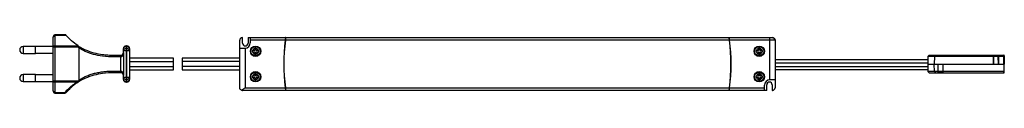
# Paper-space layout '_Vorderseite' of a CAD drawing. Header units: millimetres. Extents: x -278 to 283, y -17 to 17.
import ezdxf

# ---------------------------------------------------------------- set-up
doc = ezdxf.new("R2010")
doc.units = ezdxf.units.MM

psp = doc.layouts.new('_Vorderseite')

# ---------------------------------------------------------------- linework, layer by layer
at = {"color": 7, "linetype": 'Continuous', "lineweight": 25}
for p, q in [((-258.5, -15.53), (-258.5, 15.53)), ((-251.28, 16.53), (-257.5, 16.53)), ((-257.5, 16.53), (-257.5, -16.53)), ((-251.01, 16.21), (-257.5, 16.21)), ((-152.3, -13.5), (-152.3, 13.5)), ((-150.65, 15), (-150.8, 15)), ((-150.65, 11.8), (-150.65, 15)), ((-147.55, 15), (-147.55, 11.8)), ((-147.55, 15), (150.8, 15)), ((-146.3, 15), (-146.3, 12)), ((-126.37, 13.6), (-146.3, 13.6)), ((126.27, 13.6), (-126.27, 13.6)), ((152.11, 13.6), (126.37, 13.6)), ((149.3, -9), (149.3, 15)), ((152.3, 13.5), (152.3, -13.5)), ((-268.5, 10), (-275.5, 10)), ((-275.5, 10), (-275.5, 6)), ((-275.5, 6), (-268.5, 6)), ((-268.5, 6), (-268.5, 10)), ((-258.5, 9.9), (-268.5, 9.9)), ((-268.5, 6.1), (-258.5, 6.1)), ((-243.9, 9.61), (-258.5, 9.61)), ((-257.5, 10.29), (-244.28, 10.29)), ((-244.28, 10.29), (-244.5, 10.48)), ((-243.75, -9.11), (-243.75, 9.11)), ((-218.5, 6.5), (-218.5, 8.75)), ((-218.5, 7.63), (-215, 7.63)), ((-218.5, 6.5), (-218.44, 6.5)), ((-218.44, 6.5), (-218.44, -6.5)), ((-217, 10.25), (-217, -10.25)), ((-217, 10.25), (-216.5, 10.25)), ((-216.5, 9.81), (-217, 9.81)), ((-217, 8.69), (-216.5, 8.69)), ((-216.5, -10.25), (-216.5, 10.25)), ((-215, 8.75), (-215, -8.75)), ((-152.3, 9), (-149.3, 9)), ((-149.3, 9), (-149.3, -13.6)), ((-143.72, 7.67), (-144.9, 7.67)), ((-144.9, 6.83), (-143.72, 6.83)), ((-143.72, 8.85), (-143.72, 7.67)), ((-143.72, 6.83), (-143.72, 5.65)), ((-142.88, 7.67), (-142.88, 8.85)), ((-141.7, 7.67), (-142.88, 7.67)), ((-142.88, 5.65), (-142.88, 6.83)), ((-142.88, 6.83), (-141.7, 6.83)), ((142.88, 7.67), (141.7, 7.67)), ((141.7, 6.83), (142.88, 6.83)), ((142.88, 8.85), (142.88, 7.67)), ((142.88, 6.83), (142.88, 5.65)), ((143.72, 7.67), (143.72, 8.85)), ((144.9, 7.67), (143.72, 7.67)), ((143.72, 6.83), (144.9, 6.83)), ((143.72, 5.65), (143.72, 6.83)), ((-223.5, 5), (-220, 5)), ((-220, -4), (-220, 4)), ((-219.95, 4), (-220, 4)), ((-190, 3.25), (-215, 3.25)), ((-215, 1.45), (-190, 1.45)), ((-190, -3.25), (-190, 3.25)), ((-152.3, 3.25), (-185, 3.25)), ((-185, 3.25), (-185, -3.25)), ((-152.3, 1.45), (-185, 1.45)), ((-127.19, 1.45), (-127.29, 1.45)), ((-127.15, 3.25), (-127.25, 3.25)), ((127.29, 1.48), (127.19, 1.48)), ((239.2, 2.33), (152.3, 2.33)), ((152.3, 0.58), (239.19, 0.58)), ((239.22, 4.22), (239.18, 0)), ((239.18, 0), (282.71, 0)), ((239.18, 0), (239.22, -4.22)), ((239.22, 4.22), (240.03, 5.02)), ((242.9, 4.22), (239.22, 4.22)), ((239.22, 4.22), (239.22, 4.22)), ((240.03, 5.02), (282.37, 5.02)), ((242.9, 4.22), (242.87, 0)), ((242.93, -4.22), (242.87, 0)), ((242.9, 4.22), (243.49, 5.02)), ((276.48, 4.22), (242.9, 4.22)), ((242.9, 4.22), (242.9, 4.22)), ((245.01, -5.02), (245.01, 0)), ((245.14, -4.22), (245.11, 0)), ((247.83, -4.22), (247.86, 0)), ((247.96, -5.02), (247.96, 0)), ((276.48, 5.02), (276.48, 0)), ((276.48, 2.26), (276.6, 2.26)), ((276.59, 1.46), (276.48, 1.46)), ((276.58, 0), (276.62, 4.22)), ((279.3, 4.22), (276.62, 4.22)), ((279.34, 0), (279.3, 4.22)), ((279.32, 2.26), (279.44, 2.26)), ((279.44, 1.46), (279.33, 1.46)), ((279.44, 5.02), (279.44, 0)), ((282.38, 4.22), (279.44, 4.22)), ((282.37, 5.02), (282.38, 4.22)), ((282.41, 0), (282.38, 4.22)), ((282.41, 0), (282.38, -4.22)), ((282.67, 4.73), (282.71, 0)), ((282.67, -4.73), (282.71, 0)), ((-220, -5), (-223.5, -5)), ((-220, -4), (-219.95, -4)), ((-215, -1.45), (-190, -1.45)), ((-215, -3.25), (-190, -3.25)), ((-152.3, -1.45), (-185, -1.45)), ((-185, -3.25), (-152.3, -3.25)), ((-127.19, -1.45), (-127.29, -1.45)), ((-127.25, -3.25), (-127.15, -3.25)), ((127.17, -2.27), (127.27, -2.27)), ((127.2, -0.32), (127.3, -0.32)), ((127.3, -0.47), (127.2, -0.47)), ((152.3, -1.37), (239.19, -1.37)), ((152.3, -3.12), (239.21, -3.12)), ((239.22, -4.22), (239.22, -4.22)), ((239.22, -4.22), (240.03, -5.02)), ((242.93, -4.22), (239.22, -4.22)), ((240.03, -5.02), (282.37, -5.02)), ((245.01, -4.22), (242.93, -4.22)), ((242.93, -4.22), (243.53, -5.02)), ((245.01, -1.46), (245.12, -1.46)), ((245.13, -2.26), (245.01, -2.26)), ((247.83, -4.22), (245.14, -4.22)), ((245.14, -4.22), (247.83, -4.22)), ((247.96, -2.26), (247.84, -2.26)), ((247.85, -1.46), (247.96, -1.46)), ((282.38, -4.22), (247.96, -4.22)), ((282.37, -5.02), (282.38, -4.22)), ((-268.5, -6), (-275.5, -6)), ((-275.5, -6), (-275.5, -10)), ((-275.5, -10), (-268.5, -10)), ((-268.5, -10), (-268.5, -6)), ((-258.5, -6.1), (-268.5, -6.1)), ((-268.5, -9.9), (-258.5, -9.9)), ((-258.5, -9.61), (-243.9, -9.61)), ((-244.99, -10.29), (-257.5, -10.29)), ((-243.93, -9.66), (-243.9, -9.61)), ((-218.5, -8.75), (-218.5, -6.5)), ((-218.44, -6.5), (-218.5, -6.5)), ((-215, -7.63), (-218.5, -7.63)), ((-216.5, -8.69), (-217, -8.69)), ((-217, -9.81), (-216.5, -9.81)), ((-216.5, -10.25), (-217, -10.25)), ((-143.72, -6.83), (-144.9, -6.83)), ((-144.9, -7.67), (-143.72, -7.67)), ((-143.72, -5.65), (-143.72, -6.83)), ((-143.72, -7.67), (-143.72, -8.85)), ((-142.88, -6.83), (-142.88, -5.65)), ((-141.7, -6.83), (-142.88, -6.83)), ((-142.88, -7.67), (-141.7, -7.67)), ((-142.88, -8.85), (-142.88, -7.67)), ((142.88, -6.83), (141.7, -6.83)), ((141.7, -7.67), (142.88, -7.67)), ((142.88, -5.65), (142.88, -6.83)), ((142.88, -7.67), (142.88, -8.85)), ((143.72, -6.83), (143.72, -5.65)), ((144.9, -6.83), (143.72, -6.83)), ((143.72, -8.85), (143.72, -7.67)), ((143.72, -7.67), (144.9, -7.67)), ((152.3, -9), (149.3, -9)), ((-257.5, -16.21), (-251.74, -16.21)), ((-257.5, -16.53), (-251.74, -16.53)), ((-251.74, -16.21), (-251.74, -16.53)), ((147.55, -15), (-150.8, -15)), ((-149.3, -13.6), (-126.37, -13.6)), ((-126.27, -13.6), (126.27, -13.6)), ((126.37, -13.6), (146.3, -13.6)), ((146.3, -15), (146.3, -12)), ((147.55, -15), (147.55, -11.8)), ((150.65, -11.8), (150.65, -15)), ((150.65, -15), (150.8, -15))]:
    psp.add_line(p, q, dxfattribs=at)
at = {"color": 7, "linetype": 'Continuous', "lineweight": 25, "flags": 128}
for points in [[(282.38, 4.22), (282.43, 4.22), (282.49, 4.21), (282.54, 4.2), (282.59, 4.18), (282.62, 4.17), (282.65, 4.14), (282.67, 4.12), (282.68, 4.1)], [(282.38, -4.22), (282.43, -4.22), (282.49, -4.21), (282.54, -4.2), (282.59, -4.18), (282.62, -4.17), (282.65, -4.14), (282.67, -4.12), (282.68, -4.1)]]:
    psp.add_lwpolyline(points, dxfattribs=at)
at = {"color": 7, "linetype": 'Continuous', "lineweight": 25}
for centre, radius in [((-143.3, 7.25), 2.95), ((-143.3, 7.25), 2.65), ((143.3, 7.25), 2.95), ((143.3, 7.25), 2.65), ((-143.3, -7.25), 2.95), ((-143.3, -7.25), 2.65), ((143.3, -7.25), 2.95), ((143.3, -7.25), 2.65)]:
    psp.add_circle(centre, radius, dxfattribs=at)
for centre, radius, start, end in [((-257.5, 15.53), 1, 90, 180), ((-257.63, 15.33), 0.888, 81.3043, 167.1625), ((-150.8, 13.5), 1.5, 90, 180), ((-149.1, 11.8), 1.55, 180, 0), ((-149.3, 12), 3, 270, 0), ((-27.3, 0), 100, 172.1836, 187.8164), ((-27.3, 0), 99.9, 172.1757, 187.8243), ((27.3, 0), 99.9, 352.1757, 7.8243), ((27.3, 0), 100, 352.1836, 7.8164), ((150.75, 13.64), 1.36, 358.212, 88.0928), ((-275.5, 8), 2, 90, 270), ((-257.63, 9.41), 0.888, 81.3043, 167.1625), ((-220, 6.5), 1.5, 351.8228, 360), ((-218.33, 6.27), 0.189, 175.304, 222.0862), ((-217, 8.75), 1.5, 90, 180), ((-217.19, 8.48), 1.34, 81.9505, 168.5782), ((-217.19, 7.36), 1.34, 81.9505, 168.5782), ((-216.5, 8.75), 1.5, 0, 90), ((-216.31, 8.48), 1.34, 11.4218, 98.0495), ((-216.31, 7.36), 1.34, 11.4218, 98.0495), ((-143.3, 7.25), 1.65, 104.8024, 165.1976), ((-143.3, 7.25), 1.65, 194.8024, 255.1976), ((-143.3, 7.25), 1.65, 14.8024, 75.1976), ((-143.3, 7.25), 1.65, 284.8024, 345.1976), ((143.3, 7.25), 1.65, 104.8024, 165.1976), ((143.3, 7.25), 1.65, 194.8024, 255.1976), ((143.3, 7.25), 1.65, 14.8024, 75.1976), ((143.3, 7.25), 1.65, 284.8024, 345.1976), ((-230.83, 4.25), 7.37, 358.0586, 5.8423), ((-223.14, 4.25), 3.14, 355.4683, 13.8357), ((-225.18, 4.25), 5.24, 357.2698, 8.2413), ((282.37, 4.72), 0.3, 0.5, 90.0725), ((-230.83, -4.25), 7.37, 354.1577, 1.9414), ((-223.14, -4.25), 3.14, 346.1643, 4.5317), ((-225.18, -4.25), 5.24, 351.7587, 2.7302), ((282.37, -4.72), 0.3, 269.9275, 359.5), ((-275.5, -8), 2, 90, 270), ((-257.63, -9.41), 0.888, 192.8375, 278.6957), ((-244.14, -9.81), 0.374, 230.868, 292.6757), ((-244.34, -9.85), 0.455, 318.9497, 25.5853), ((-218.33, -6.27), 0.189, 137.9138, 184.696), ((-220, -6.5), 1.5, 0, 8.1772), ((-217.19, -7.36), 1.34, 191.4218, 278.0495), ((-217.19, -8.48), 1.34, 191.4218, 278.0495), ((-217, -8.75), 1.5, 180, 270), ((-216.31, -7.36), 1.34, 261.9505, 348.5782), ((-216.31, -8.48), 1.34, 261.9505, 348.5782), ((-216.5, -8.75), 1.5, 270, 0), ((-143.3, -7.25), 1.65, 104.8024, 165.1976), ((-143.3, -7.25), 1.65, 194.8024, 255.1976), ((-143.3, -7.25), 1.65, 14.8024, 75.1976), ((-143.3, -7.25), 1.65, 284.8024, 345.1976), ((143.3, -7.25), 1.65, 104.8024, 165.1976), ((143.3, -7.25), 1.65, 194.8024, 255.1976), ((143.3, -7.25), 1.65, 14.8024, 75.1976), ((143.3, -7.25), 1.65, 284.8024, 345.1976), ((149.3, -12), 3, 90, 180), ((149.1, -11.8), 1.55, 0, 180), ((-257.5, -15.53), 1, 180, 270), ((-257.63, -15.33), 0.888, 192.8375, 278.6957), ((-251.74, -15.53), 1, 270, 318.882), ((-251.38, -15.68), 0.645, 235.9996, 307.4733), ((150.8, -13.5), 1.5, 270, 0)]:
    psp.add_arc(centre, radius, start, end, dxfattribs=at)
for points, knots in [([(-251.28, 16.52), (-251.28, 16.53), (-251.29, 16.54), (-251.25, 16.49), (-251.16, 16.38), (-251.06, 16.27), (-251.01, 16.21)], [0, 0, 0, 0, 0.056849, 0.353593, 0.655633, 1, 1, 1, 1]), ([(-244.5, 10.48), (-245.71, 11.34), (-248.14, 13.09), (-250.05, 15.16), (-251.01, 16.21)], [0, 0, 0, 0, 0.49505, 1, 1, 1, 1]), ([(-126.17, 15), (-126.17, 15), (-126.17, 14.99), (-126.18, 14.95), (-126.18, 14.93), (-126.19, 14.86), (-126.2, 14.81), (-126.21, 14.71), (-126.22, 14.65), (-126.25, 14.46), (-126.27, 14.3), (-126.32, 13.97), (-126.35, 13.78), (-126.37, 13.6)], [0, 0, 0, 0, 0.125, 0.125, 0.25, 0.25, 0.375, 0.375, 0.5, 0.5, 0.75, 0.75, 1, 1, 1, 1]), ([(-126.27, 13.6), (-126.24, 13.78), (-126.22, 13.96), (-126.18, 14.22), (-126.17, 14.3), (-126.15, 14.45), (-126.14, 14.52), (-126.11, 14.72), (-126.09, 14.82), (-126.07, 14.96), (-126.07, 15), (-126.07, 15)], [0, 0, 0, 0, 0.25, 0.25, 0.375, 0.375, 0.5, 0.5, 0.75, 0.75, 1, 1, 1, 1]), ([(126.07, 15), (126.07, 15), (126.07, 14.99), (126.07, 14.95), (126.08, 14.93), (126.09, 14.86), (126.1, 14.81), (126.11, 14.71), (126.12, 14.65), (126.15, 14.46), (126.17, 14.3), (126.22, 13.97), (126.24, 13.78), (126.27, 13.6)], [0, 0, 0, 0, 0.125, 0.125, 0.25, 0.25, 0.375, 0.375, 0.5, 0.5, 0.75, 0.75, 1, 1, 1, 1]), ([(126.37, 13.6), (126.35, 13.78), (126.32, 13.96), (126.28, 14.22), (126.27, 14.3), (126.25, 14.45), (126.24, 14.52), (126.21, 14.72), (126.2, 14.82), (126.17, 14.96), (126.17, 15), (126.17, 15)], [0, 0, 0, 0, 0.25, 0.25, 0.375, 0.375, 0.5, 0.5, 0.75, 0.75, 1, 1, 1, 1]), ([(150.8, 15), (150.9, 15), (151, 14.99), (151.19, 14.95), (151.29, 14.92), (151.47, 14.85), (151.56, 14.8), (151.72, 14.69), (151.8, 14.63), (152, 14.42), (152.11, 14.25), (152.22, 13.98), (152.25, 13.89), (152.29, 13.7), (152.3, 13.6), (152.3, 13.5)], [0, 0, 0, 0, 0.125, 0.125, 0.25, 0.25, 0.375, 0.375, 0.5, 0.5, 0.75, 0.75, 0.875, 0.875, 1, 1, 1, 1]), ([(152.11, 13.6), (152.17, 13.6), (152.22, 13.59), (152.28, 13.55), (152.3, 13.52), (152.3, 13.5)], [0, 0, 0, 0, 0.5, 0.5, 1, 1, 1, 1]), ([(-244.5, 10.48), (-243.8, 10.04), (-242.41, 9.17), (-239.43, 7.72), (-235.4, 6.32), (-231.08, 5.47), (-227.1, 5.07), (-224.81, 5), (-223.5, 5), (-223.5, 5)], [0, 0, 0, 0, 0.120099, 0.240052, 0.467302, 0.695264, 0.825453, 0.999997, 1, 1, 1, 1]), ([(-243.9, 9.61), (-243.96, 9.73), (-244.08, 9.99), (-244.21, 10.19), (-244.28, 10.29)], [0, 0, 0, 0, 0.498401, 1, 1, 1, 1]), ([(-243.75, 9.11), (-243.76, 9.23), (-243.79, 9.4), (-243.87, 9.56), (-243.9, 9.61)], [0, 0, 0, 0, 0.67392, 1, 1, 1, 1]), ([(-223.47, 4), (-225.8, 4.07), (-229.85, 4.19), (-235.5, 5.35), (-240.03, 6.96), (-242.64, 8.4), (-243.75, 9.11), (-243.75, 9.11)], [0, 0, 0, 0, 0.323564, 0.562095, 0.799864, 0.999997, 1, 1, 1, 1]), ([(-220, 5), (-219.92, 5), (-219.72, 5.01), (-219.51, 5.08), (-219.26, 5.18), (-219.03, 5.34), (-218.81, 5.57), (-218.67, 5.8), (-218.57, 6.02), (-218.53, 6.2), (-218.52, 6.29)], [0, 0, 0, 0, 0.0895042, 0.2149178, 0.2362835, 0.4292447, 0.5870875, 0.7486114, 0.8729873, 1, 1, 1, 1]), ([(-218.47, 6.14), (-218.48, 6.01), (-218.51, 5.74), (-218.61, 5.35), (-218.76, 4.97), (-218.98, 4.57), (-219.26, 4.25), (-219.54, 4.09), (-219.75, 4.02), (-219.87, 4.01), (-219.95, 4)], [0, 0, 0, 0, 0.138505, 0.279975, 0.435478, 0.594002, 0.778414, 0.882651, 0.916961, 1, 1, 1, 1]), ([(-218.52, 6.29), (-218.5, 6.36), (-218.48, 6.43), (-218.44, 6.5), (-218.44, 6.5)], [0, 0, 0, 0, 0.98276, 1, 1, 1, 1]), ([(-218.44, 6.5), (-218.44, 6.5), (-218.45, 6.38), (-218.46, 6.26), (-218.47, 6.14)], [0, 0, 0, 0, 0.027292, 1, 1, 1, 1]), ([(-220, 4), (-220.67, 4), (-221.82, 4), (-222.98, 4), (-223.47, 4)], [0, 0, 0, 0, 0.576511, 1, 1, 1, 1]), ([(-223.5, -5), (-223.5, -5), (-225.79, -5), (-229.77, -5.22), (-235.37, -6.3), (-240.07, -7.9), (-242.73, -9.43), (-243.99, -10.15)], [0, 0, 0, 0, 0.000003, 0.313887, 0.544754, 0.783117, 1, 1, 1, 1]), ([(-243.75, -9.11), (-243.18, -8.77), (-242.05, -8.07), (-240.11, -7.1), (-237.94, -6.21), (-235.54, -5.44), (-233.03, -4.84), (-230.73, -4.46), (-228.7, -4.23), (-226.38, -4.04), (-224.63, -4.02), (-223.47, -4)], [0, 0, 0, 0, 0.099629, 0.200144, 0.316251, 0.433704, 0.554689, 0.676575, 0.757179, 0.837908, 1, 1, 1, 1]), ([(-223.47, -4), (-222.8, -4), (-221.64, -4), (-220.49, -4), (-220, -4)], [0, 0, 0, 0, 0.576457, 1, 1, 1, 1]), ([(-218.52, -6.29), (-218.54, -6.19), (-218.58, -5.98), (-218.7, -5.73), (-218.86, -5.51), (-219.05, -5.33), (-219.28, -5.17), (-219.56, -5.05), (-219.83, -5), (-219.96, -5), (-220, -5)], [0, 0, 0, 0, 0.143734, 0.306805, 0.472743, 0.587453, 0.704636, 0.856808, 0.955431, 1, 1, 1, 1]), ([(-219.95, -4), (-219.86, -4.01), (-219.72, -4.02), (-219.46, -4.12), (-219.23, -4.29), (-219, -4.55), (-218.81, -4.85), (-218.65, -5.23), (-218.53, -5.66), (-218.49, -5.98), (-218.47, -6.14)], [0, 0, 0, 0, 0.095171, 0.13332, 0.277529, 0.387645, 0.500602, 0.664811, 0.832145, 1, 1, 1, 1]), ([(-251.74, -16.21), (-251.25, -15.66), (-250.25, -14.55), (-248.6, -13.01), (-246.87, -11.57), (-245.62, -10.72), (-244.99, -10.29)], [0, 0, 0, 0, 0.256672, 0.51432, 0.756523, 1, 1, 1, 1]), ([(-243.99, -10.15), (-244.68, -10.61), (-246.06, -11.52), (-247.66, -12.84), (-248.93, -14.01), (-249.97, -15.05), (-250.63, -15.79), (-250.99, -16.19)], [0, 0, 0, 0, 0.255727, 0.513296, 0.665742, 0.818449, 1, 1, 1, 1]), ([(-244.37, -10.1), (-244.58, -10.16), (-244.78, -10.23), (-244.99, -10.29), (-244.99, -10.29)], [0, 0, 0, 0, 0.988337, 1, 1, 1, 1]), ([(-244.37, -10.1), (-244.34, -10.08), (-244.23, -10.04), (-244.07, -9.9), (-243.98, -9.74), (-243.93, -9.66)], [0, 0, 0, 0, 0.16373, 0.530647, 1, 1, 1, 1]), ([(-243.9, -9.61), (-243.88, -9.57), (-243.81, -9.44), (-243.75, -9.27), (-243.75, -9.14), (-243.75, -9.11)], [0, 0, 0, 0, 0.258062, 0.855829, 1, 1, 1, 1]), ([(-218.44, -6.5), (-218.44, -6.5), (-218.48, -6.43), (-218.5, -6.36), (-218.52, -6.29)], [0, 0, 0, 0, 0.01724, 1, 1, 1, 1]), ([(-218.47, -6.14), (-218.46, -6.26), (-218.45, -6.38), (-218.44, -6.5), (-218.44, -6.5)], [0, 0, 0, 0, 0.972708, 1, 1, 1, 1]), ([(-151.38, -14.88), (-151.54, -14.81), (-151.68, -14.72), (-151.91, -14.52), (-152.01, -14.4), (-152.15, -14.16), (-152.21, -14.03), (-152.28, -13.77), (-152.3, -13.63), (-152.3, -13.5)], [0, 0, 0, 0, 0.25, 0.25, 0.5, 0.5, 0.75, 0.75, 1, 1, 1, 1]), ([(-151.38, -14.88), (-151.23, -14.82), (-151.07, -14.73), (-150.73, -14.54), (-150.56, -14.44), (-150.2, -14.21), (-150.03, -14.09), (-149.67, -13.85), (-149.48, -13.72), (-149.3, -13.6)], [0, 0, 0, 0, 0.25, 0.25, 0.5, 0.5, 0.75, 0.75, 1, 1, 1, 1]), ([(-151.38, -14.88), (-151.29, -14.92), (-151.19, -14.95), (-151, -14.99), (-150.9, -15), (-150.8, -15)], [0, 0, 0, 0, 0.5, 0.5, 1, 1, 1, 1]), ([(-126.37, -13.6), (-126.35, -13.78), (-126.32, -13.96), (-126.28, -14.22), (-126.27, -14.3), (-126.25, -14.45), (-126.24, -14.52), (-126.21, -14.72), (-126.2, -14.82), (-126.17, -14.96), (-126.17, -15), (-126.17, -15)], [0, 0, 0, 0, 0.25, 0.25, 0.375, 0.375, 0.5, 0.5, 0.75, 0.75, 1, 1, 1, 1]), ([(-126.07, -15), (-126.07, -15), (-126.07, -14.99), (-126.07, -14.95), (-126.08, -14.93), (-126.09, -14.86), (-126.1, -14.81), (-126.11, -14.71), (-126.12, -14.65), (-126.15, -14.46), (-126.17, -14.3), (-126.22, -13.97), (-126.24, -13.78), (-126.27, -13.6)], [0, 0, 0, 0, 0.125, 0.125, 0.25, 0.25, 0.375, 0.375, 0.5, 0.5, 0.75, 0.75, 1, 1, 1, 1]), ([(126.27, -13.6), (126.24, -13.78), (126.22, -13.96), (126.18, -14.22), (126.17, -14.3), (126.15, -14.45), (126.14, -14.52), (126.11, -14.72), (126.09, -14.82), (126.07, -14.96), (126.07, -15), (126.07, -15)], [0, 0, 0, 0, 0.25, 0.25, 0.375, 0.375, 0.5, 0.5, 0.75, 0.75, 1, 1, 1, 1]), ([(126.17, -15), (126.17, -15), (126.17, -14.99), (126.18, -14.95), (126.18, -14.93), (126.19, -14.86), (126.2, -14.81), (126.21, -14.71), (126.22, -14.65), (126.25, -14.46), (126.27, -14.3), (126.32, -13.97), (126.35, -13.78), (126.37, -13.6)], [0, 0, 0, 0, 0.125, 0.125, 0.25, 0.25, 0.375, 0.375, 0.5, 0.5, 0.75, 0.75, 1, 1, 1, 1])]:
    psp.add_open_spline(points, degree=3, knots=knots, dxfattribs=at)
for points in [[(-145.2, 7.67), (-145.2, 7.53), (-145.2, 7.25), (-145.2, 6.97), (-145.2, 6.83)], [(-144.9, 7.67), (-145, 7.67), (-145.1, 7.67), (-145.2, 7.67)], [(-145.2, 6.83), (-145.1, 6.83), (-145, 6.83), (-144.9, 6.83)], [(-142.88, 9.15), (-143.02, 9.15), (-143.3, 9.15), (-143.58, 9.15), (-143.72, 9.15)], [(-143.72, 9.15), (-143.72, 9.05), (-143.72, 8.95), (-143.72, 8.85)], [(-143.72, 5.65), (-143.72, 5.55), (-143.72, 5.45), (-143.72, 5.35)], [(-142.88, 8.85), (-142.88, 8.95), (-142.88, 9.05), (-142.88, 9.15)], [(-142.88, 5.35), (-142.88, 5.45), (-142.88, 5.55), (-142.88, 5.65)], [(-141.4, 7.67), (-141.5, 7.67), (-141.6, 7.67), (-141.7, 7.67)], [(-141.7, 6.83), (-141.6, 6.83), (-141.5, 6.83), (-141.4, 6.83)], [(-141.4, 6.83), (-141.4, 6.97), (-141.4, 7.25), (-141.4, 7.53), (-141.4, 7.67)], [(141.7, 7.67), (141.6, 7.67), (141.5, 7.67), (141.4, 7.67)], [(141.4, 7.67), (141.4, 7.53), (141.4, 7.25), (141.4, 6.97), (141.4, 6.83)], [(141.4, 6.83), (141.5, 6.83), (141.6, 6.83), (141.7, 6.83)], [(143.72, 9.15), (143.58, 9.15), (143.3, 9.15), (143.02, 9.15), (142.88, 9.15)], [(142.88, 9.15), (142.88, 9.05), (142.88, 8.95), (142.88, 8.85)], [(142.88, 5.65), (142.88, 5.55), (142.88, 5.45), (142.88, 5.35)], [(143.72, 8.85), (143.72, 8.95), (143.72, 9.05), (143.72, 9.15)], [(143.72, 5.35), (143.72, 5.45), (143.72, 5.55), (143.72, 5.65)], [(145.2, 7.67), (145.1, 7.67), (145, 7.67), (144.9, 7.67)], [(144.9, 6.83), (145, 6.83), (145.1, 6.83), (145.2, 6.83)], [(145.2, 6.83), (145.2, 6.97), (145.2, 7.25), (145.2, 7.53), (145.2, 7.67)], [(-143.72, 5.35), (-143.58, 5.35), (-143.3, 5.35), (-143.02, 5.35), (-142.88, 5.35)], [(142.88, 5.35), (143.02, 5.35), (143.3, 5.35), (143.58, 5.35), (143.72, 5.35)], [(-142.88, -5.35), (-143.02, -5.35), (-143.3, -5.35), (-143.58, -5.35), (-143.72, -5.35)], [(-143.72, -5.35), (-143.72, -5.45), (-143.72, -5.55), (-143.72, -5.65)], [(-142.88, -5.65), (-142.88, -5.55), (-142.88, -5.45), (-142.88, -5.35)], [(143.72, -5.35), (143.58, -5.35), (143.3, -5.35), (143.02, -5.35), (142.88, -5.35)], [(142.88, -5.35), (142.88, -5.45), (142.88, -5.55), (142.88, -5.65)], [(143.72, -5.65), (143.72, -5.55), (143.72, -5.45), (143.72, -5.35)], [(-144.9, -6.83), (-145, -6.83), (-145.1, -6.83), (-145.2, -6.83)], [(-145.2, -6.83), (-145.2, -6.97), (-145.2, -7.25), (-145.2, -7.53), (-145.2, -7.67)], [(-145.2, -7.67), (-145.1, -7.67), (-145, -7.67), (-144.9, -7.67)], [(-143.72, -8.85), (-143.72, -8.95), (-143.72, -9.05), (-143.72, -9.15)], [(-143.72, -9.15), (-143.58, -9.15), (-143.3, -9.15), (-143.02, -9.15), (-142.88, -9.15)], [(-142.88, -9.15), (-142.88, -9.05), (-142.88, -8.95), (-142.88, -8.85)], [(-141.4, -6.83), (-141.5, -6.83), (-141.6, -6.83), (-141.7, -6.83)], [(-141.7, -7.67), (-141.6, -7.67), (-141.5, -7.67), (-141.4, -7.67)], [(-141.4, -7.67), (-141.4, -7.53), (-141.4, -7.25), (-141.4, -6.97), (-141.4, -6.83)], [(141.4, -6.83), (141.4, -6.97), (141.4, -7.25), (141.4, -7.53), (141.4, -7.67)], [(141.7, -6.83), (141.6, -6.83), (141.5, -6.83), (141.4, -6.83)], [(141.4, -7.67), (141.5, -7.67), (141.6, -7.67), (141.7, -7.67)], [(142.88, -8.85), (142.88, -8.95), (142.88, -9.05), (142.88, -9.15)], [(142.88, -9.15), (143.02, -9.15), (143.3, -9.15), (143.58, -9.15), (143.72, -9.15)], [(143.72, -9.15), (143.72, -9.05), (143.72, -8.95), (143.72, -8.85)], [(145.2, -6.83), (145.1, -6.83), (145, -6.83), (144.9, -6.83)], [(144.9, -7.67), (145, -7.67), (145.1, -7.67), (145.2, -7.67)], [(145.2, -7.67), (145.2, -7.53), (145.2, -7.25), (145.2, -6.97), (145.2, -6.83)]]:
    psp.add_open_spline(points, degree=3, dxfattribs=at)

doc.saveas('drawing.dxf')
